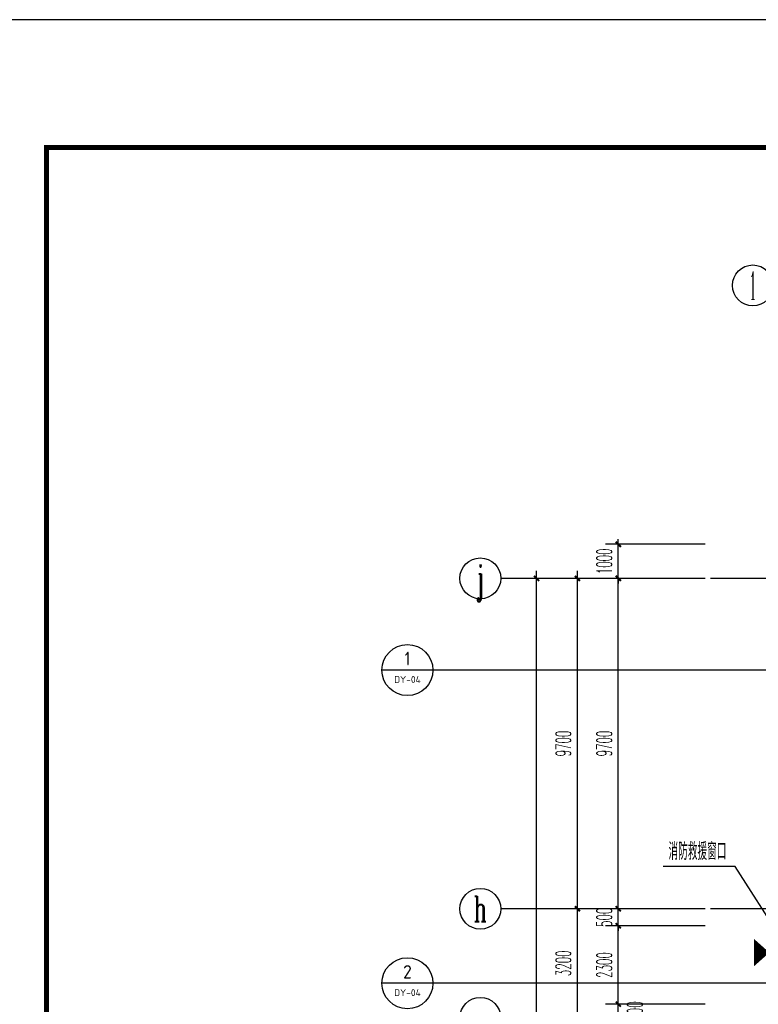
# Model space of a CAD drawing. Extents: x 1779708 to 7299578, y -1121471 to 88434.
# Tile 206 of 256: x 4300947 to 4322627, y -935347 to -906442. Entities that reach past the tile are written whole.
import ezdxf
from ezdxf.enums import TextEntityAlignment as Align

# ---------------------------------------------------------------- set-up
doc = ezdxf.new("R2010")
doc.units = 0
doc.header["$LTSCALE"] = 1000
doc.header["$MEASUREMENT"] = 0
doc.linetypes.add('DOTE', pattern=[2.42, 2, -0.2, 0.02, -0.2])
doc.layers.get('0').update_dxf_attribs({"linetype": 'CONTINUOUS'})
doc.layers.get('Defpoints').update_dxf_attribs({"linetype": 'CONTINUOUS'})
for name, color, linetype in [('AXIS', 3, 'CONTINUOUS'), ('AXIS_TEXT', 7, 'CONTINUOUS'), ('DIM_IDEN', 3, 'CONTINUOUS'), ('DIM_LEAD', 3, 'CONTINUOUS'), ('DOTE', 1, 'DOTE'), ('GGSignatureLayer', 7, 'CONTINUOUS'), ('PUB_DIM', 3, 'CONTINUOUS'), ('PUB_TEXT', 7, 'CONTINUOUS'), ('PUB_TITLE', 4, 'CONTINUOUS'), ('修改', 6, 'CONTINUOUS'), ('室外构件', 4, 'CONTINUOUS')]:
    doc.layers.add(name, color=color, linetype=linetype)
doc.styles.add('_TCH_AXIS', font='COMPLEX', dxfattribs={"bigfont": 'GBCBIG'})
doc.styles.add('_TCH_DIM', font='SIMPLEX.shx', dxfattribs={"width": 0.7, "bigfont": 'GBCBIG.shx'})
doc.styles.add('_TCH_DIM_T3', font='SIMPLEX.shx', dxfattribs={"width": 0.494118, "bigfont": 'GBCBIG.shx'})
doc.styles.add('COMPLEX', font='COMPLEX')
doc.styles.get("Standard").update_dxf_attribs({"font": 'GBENOR', "bigfont": 'GBCBIG'})
doc.dimstyles.new('_TCH_ARCH&&150', dxfattribs={"dimtxt": 446.25, "dimasz": 150, "dimexe": 375, "dimexo": 450, "dimgap": 189.375, "dimtad": 1, "dimdec": 0, "dimzin": 0, "dimdsep": 46, "dimtxsty": '_TCH_DIM_T3', "dimblk": 'ARCHTICK', "dimcen": 0.09, "dimdle": 225, "dimclrt": 7, "dimazin": 2, "dimtfac": 1, "dimtdec": 0, "dimtix": 1, "dimtmove": 2, "dimatfit": 3, "dimfxl": 250, "dimtolj": 1, "dimtzin": 0, "dimarcsym": 0})

# ---------------------------------------------------------------- blocks, each defined once
blk = doc.blocks.new('_AXISO')
blk.add_circle((0, 0), 0.5)
at = {"layer": 'AXIS_TEXT', "style": 'COMPLEX', "width": 1.041667}
blk.add_attdef('A', text='', height=0.56, dxfattribs=at).set_placement((-0.25, -0.28), (0.25, -0.28), align=Align.FIT)
blk = doc.blocks.new('_ArchTick')
at = {"color": 0, "linetype": 'ByBlock', "const_width": 0.4}
blk.add_lwpolyline([(-0.5, -0.5), (0.5, 0.5)], dxfattribs=at)
blk = doc.blocks.new('*D6838')
at = {"layer": 'AXIS', "color": 0, "lineweight": -2, "transparency": 16777216}
for p, q in [((2250, 8975), (2250, 147425)), ((6750, 147200), (1875, 147200)), ((6750, 9200), (1875, 9200))]:
    blk.add_line(p, q, dxfattribs=at)
at = {"layer": 'Defpoints', "color": 0, "transparency": 16777216}
for p in [(2250, 147200), (7200, 147200), (7200, 9200)]:
    blk.add_point(p, dxfattribs=at)
at = {"layer": 'AXIS', "color": 0, "lineweight": -2, "transparency": 16777216, "xscale": 150, "yscale": 150, "zscale": 150}
for p, rotation in [((2250, 147200), 90), ((2250, 9200), 270)]:
    blk.add_blockref('_ArchTick', p, dxfattribs=dict(at, rotation=rotation))
at = {"layer": 'AXIS', "color": 7, "transparency": 16777216, "insert": (1838, 78200), "char_height": 446.2, "attachment_point": 5, "rotation": 90, "style": '_TCH_DIM_T3'}
blk.add_mtext('\\A1;138000', dxfattribs=at)
blk = doc.blocks.new('*D6862')
at = {"layer": 'AXIS', "color": 0, "lineweight": -2, "transparency": 16777216}
for p, q in [((3450, 134075), (3450, 137725)), ((6750, 137500), (3075, 137500)), ((6750, 134300), (3075, 134300))]:
    blk.add_line(p, q, dxfattribs=at)
at = {"layer": 'Defpoints', "color": 0, "transparency": 16777216}
for p in [(3450, 137500), (7200, 137500), (7200, 134300)]:
    blk.add_point(p, dxfattribs=at)
at = {"layer": 'AXIS', "color": 0, "lineweight": -2, "transparency": 16777216, "xscale": 150, "yscale": 150, "zscale": 150}
for p, rotation in [((3450, 137500), 90), ((3450, 134300), 270)]:
    blk.add_blockref('_ArchTick', p, dxfattribs=dict(at, rotation=rotation))
at = {"layer": 'AXIS', "color": 7, "transparency": 16777216, "insert": (3038, 135900), "char_height": 446.2, "attachment_point": 5, "rotation": 90, "style": '_TCH_DIM_T3'}
blk.add_mtext('\\A1;3200', dxfattribs=at)
blk = doc.blocks.new('*D6863')
at = {"layer": 'AXIS', "color": 0, "lineweight": -2, "transparency": 16777216}
for p, q in [((3450, 137275), (3450, 147425)), ((6750, 147200), (3075, 147200)), ((6750, 137500), (3075, 137500))]:
    blk.add_line(p, q, dxfattribs=at)
at = {"layer": 'Defpoints', "color": 0, "transparency": 16777216}
for p in [(3450, 147200), (7200, 147200), (7200, 137500)]:
    blk.add_point(p, dxfattribs=at)
at = {"layer": 'AXIS', "color": 0, "lineweight": -2, "transparency": 16777216, "xscale": 150, "yscale": 150, "zscale": 150}
for p, rotation in [((3450, 147200), 90), ((3450, 137500), 270)]:
    blk.add_blockref('_ArchTick', p, dxfattribs=dict(at, rotation=rotation))
at = {"layer": 'AXIS', "color": 7, "transparency": 16777216, "insert": (3038, 142350), "char_height": 446.2, "attachment_point": 5, "rotation": 90, "style": '_TCH_DIM_T3'}
blk.add_mtext('\\A1;9700', dxfattribs=at)
blk = doc.blocks.new('A$C36B43F05')
at = {"layer": 'PUB_TITLE'}
blk.add_lwpolyline([(0, 0), (126150, 0), (126150, 178350), (0, 178350)], close=True, dxfattribs=at)
at = {"layer": 'PUB_TITLE', "const_width": 150}
blk.add_lwpolyline([(1500, 1500), (124650, 1500), (124650, 174600), (1500, 174600)], close=True, dxfattribs=at)
blk = doc.blocks.new('*D4753')
at = {"layer": 'Defpoints', "color": 0, "transparency": 16777216}
for p in [(4318517, -921843), (4321517, -921843), (4321517, -922843)]:
    blk.add_point(p, dxfattribs=at)
at = {"layer": 'PUB_DIM', "color": 0, "lineweight": -2, "transparency": 16777216}
for p, q in [((4318517, -921843), (4318517, -921693)), ((4321067, -921843), (4318142, -921843)), ((4318517, -922843), (4318517, -921843)), ((4321067, -922843), (4318142, -922843)), ((4318517, -922843), (4318517, -922993))]:
    blk.add_line(p, q, dxfattribs=at)
at = {"layer": 'PUB_DIM', "color": 0, "lineweight": -2, "transparency": 16777216, "xscale": 150, "yscale": 150, "zscale": 150}
for p, rotation in [((4318517, -921843), 270), ((4318517, -922843), 90)]:
    blk.add_blockref('_ArchTick', p, dxfattribs=dict(at, rotation=rotation))
at = {"layer": 'PUB_DIM', "color": 7, "transparency": 16777216, "insert": (4318105, -922343), "char_height": 446.2, "attachment_point": 5, "rotation": 90, "style": '_TCH_DIM_T3'}
blk.add_mtext('\\A1;1000', dxfattribs=at)
blk = doc.blocks.new('*D4754')
at = {"layer": 'Defpoints', "color": 0, "transparency": 16777216}
for p in [(4318517, -922843), (4321517, -922843), (4321517, -932543)]:
    blk.add_point(p, dxfattribs=at)
at = {"layer": 'PUB_DIM', "color": 0, "lineweight": -2, "transparency": 16777216}
for p, q in [((4318517, -932768), (4318517, -922618)), ((4321067, -922843), (4318142, -922843)), ((4321067, -932543), (4318142, -932543))]:
    blk.add_line(p, q, dxfattribs=at)
at = {"layer": 'PUB_DIM', "color": 0, "lineweight": -2, "transparency": 16777216, "xscale": 150, "yscale": 150, "zscale": 150}
for p, rotation in [((4318517, -922843), 90), ((4318517, -932543), 270)]:
    blk.add_blockref('_ArchTick', p, dxfattribs=dict(at, rotation=rotation))
at = {"layer": 'PUB_DIM', "color": 7, "transparency": 16777216, "insert": (4318105, -927693), "char_height": 446.2, "attachment_point": 5, "rotation": 90, "style": '_TCH_DIM_T3'}
blk.add_mtext('\\A1;9700', dxfattribs=at)
blk = doc.blocks.new('*D4755')
at = {"layer": 'Defpoints', "color": 0, "transparency": 16777216}
for p in [(4318517, -932543), (4321517, -932543), (4321517, -933043)]:
    blk.add_point(p, dxfattribs=at)
at = {"layer": 'PUB_DIM', "color": 0, "lineweight": -2, "transparency": 16777216}
for p, q in [((4318517, -932543), (4318517, -932393)), ((4321067, -932543), (4318142, -932543)), ((4318517, -933043), (4318517, -932543)), ((4321067, -933043), (4318142, -933043)), ((4318517, -933043), (4318517, -933193))]:
    blk.add_line(p, q, dxfattribs=at)
at = {"layer": 'PUB_DIM', "color": 0, "lineweight": -2, "transparency": 16777216, "xscale": 150, "yscale": 150, "zscale": 150}
for p, rotation in [((4318517, -932543), 270), ((4318517, -933043), 90)]:
    blk.add_blockref('_ArchTick', p, dxfattribs=dict(at, rotation=rotation))
at = {"layer": 'PUB_DIM', "color": 7, "transparency": 16777216, "insert": (4318105, -932793), "char_height": 446.2, "attachment_point": 5, "rotation": 90, "style": '_TCH_DIM_T3'}
blk.add_mtext('\\A1;500', dxfattribs=at)
blk = doc.blocks.new('*D4756')
at = {"layer": 'Defpoints', "color": 0, "transparency": 16777216}
for p in [(4318517, -933043), (4321517, -933043), (4321517, -935343)]:
    blk.add_point(p, dxfattribs=at)
at = {"layer": 'PUB_DIM', "color": 0, "lineweight": -2, "transparency": 16777216}
for p, q in [((4321067, -933043), (4318142, -933043)), ((4318517, -935568), (4318517, -932818)), ((4321067, -935343), (4318142, -935343))]:
    blk.add_line(p, q, dxfattribs=at)
at = {"layer": 'PUB_DIM', "color": 0, "lineweight": -2, "transparency": 16777216, "xscale": 150, "yscale": 150, "zscale": 150}
for p, rotation in [((4318517, -933043), 90), ((4318517, -935343), 270)]:
    blk.add_blockref('_ArchTick', p, dxfattribs=dict(at, rotation=rotation))
at = {"layer": 'PUB_DIM', "color": 7, "transparency": 16777216, "insert": (4318105, -934193), "char_height": 446.2, "attachment_point": 5, "rotation": 90, "style": '_TCH_DIM_T3'}
blk.add_mtext('\\A1;2300', dxfattribs=at)
blk = doc.blocks.new('*D4757')
at = {"layer": 'Defpoints', "color": 0, "transparency": 16777216}
for p in [(4318517, -935343), (4321517, -935343), (4321517, -935743)]:
    blk.add_point(p, dxfattribs=at)
at = {"layer": 'PUB_DIM', "color": 0, "lineweight": -2, "transparency": 16777216}
for p, q in [((4321067, -935343), (4318142, -935343)), ((4318517, -935968), (4318517, -935118)), ((4321067, -935743), (4318142, -935743))]:
    blk.add_line(p, q, dxfattribs=at)
at = {"layer": 'PUB_DIM', "color": 0, "lineweight": -2, "transparency": 16777216, "xscale": 150, "yscale": 150, "zscale": 150}
for p, rotation in [((4318517, -935343), 90), ((4318517, -935743), 270)]:
    blk.add_blockref('_ArchTick', p, dxfattribs=dict(at, rotation=rotation))
at = {"layer": 'PUB_DIM', "color": 7, "transparency": 16777216, "insert": (4319005, -935543), "char_height": 446.2, "attachment_point": 5, "rotation": 90, "style": '_TCH_DIM_T3'}
blk.add_mtext('\\A1;400', dxfattribs=at)
blk = doc.blocks.new('A$C159220C3')
at = {"layer": 'AXIS'}
for p, q in [((7200, 147200), (1200, 147200)), ((7200, 137500), (1200, 137500))]:
    blk.add_line(p, q, dxfattribs=at)
at = {"layer": 'DOTE'}
for p, q in [((86800, 147200), (7200, 147200)), ((86800, 137500), (7200, 137500))]:
    blk.add_line(p, q, dxfattribs=at)
at = {"layer": 'AXIS'}
ref = blk.add_blockref('_AXISO', (8600, 155800), dxfattribs=dict(at, xscale=1200, yscale=1200, zscale=1200))
ref.add_attrib('A', '1', dxfattribs={"layer": 'AXIS_TEXT', "height": 817.2, "style": '_TCH_AXIS', "width": 0.555556}).set_placement((8502.7, 155391.4), (8697.3, 155391.4), align=Align.FIT)
ref = blk.add_blockref('_AXISO', (600, 147200), dxfattribs=dict(at, xscale=1200, yscale=1200, zscale=1200))
ref.add_attrib('A', 'j', dxfattribs={"layer": 'AXIS_TEXT', "height": 821.4, "style": '_TCH_AXIS', "width": 0.75}).set_placement((512, 146789.3), (688, 146789.3), align=Align.FIT)
ref = blk.add_blockref('_AXISO', (600, 137500), dxfattribs=dict(at, xscale=1200, yscale=1200, zscale=1200))
ref.add_attrib('A', 'h', dxfattribs={"layer": 'AXIS_TEXT', "height": 744.1, "style": '_TCH_AXIS', "width": 0.611111}).set_placement((405.1, 137128), (794.9, 137128), align=Align.FIT)
ref = blk.add_blockref('_AXISO', (600, 134300), dxfattribs=dict(at, xscale=1200, yscale=1200, zscale=1200))
ref.add_attrib('A', 'g', dxfattribs={"layer": 'AXIS_TEXT', "height": 729.3, "style": '_TCH_AXIS', "width": 0.857143}).set_placement((391.6, 133935.3), (808.4, 133935.3), align=Align.FIT)
for p1, p2, distance, picture, middle in [((7200, 9200), (7200, 147200), 4950, '*D6838', (1837.5, 78200)), ((7200, 137500), (7200, 147200), 3750, '*D6863', (3037.5, 142350)), ((7200, 134300), (7200, 137500), 3750, '*D6862', (3037.5, 135900))]:
    dim = blk.add_aligned_dim(p1=p1, p2=p2, distance=distance, dimstyle='_TCH_ARCH&&150', dxfattribs=at)
    dim.commit()
    dim.dimension.update_dxf_attribs({"geometry": picture, "text_midpoint": middle})

msp = doc.modelspace()

# ---------------------------------------------------------------- linework, layer by layer
at = {"layer": 'DIM_IDEN'}
for p, q in [((4313078.4, -925535), (4311578.4, -925535)), ((4314616.7, -925535), (4313078.4, -925535)), ((4323982.7, -925535), (4314616.7, -925535)), ((4313078.4, -934729.2), (4311578.4, -934729.2)), ((4314616.7, -934729.2), (4313078.4, -934729.2)), ((4323982.7, -934729.2), (4314616.7, -934729.2))]:
    msp.add_line(p, q, dxfattribs=at)
for centre in [(4312328.4, -925535), (4312328.4, -934729.2)]:
    msp.add_circle(centre, 750, dxfattribs=at)
at = {"layer": 'DIM_LEAD'}
for p, q in [((4321945.9, -931300.7), (4319832.2, -931300.7)), ((4323541.8, -933805.4), (4321945.9, -931300.7))]:
    msp.add_line(p, q, dxfattribs=at)
at = {"layer": 'GGSignatureLayer'}
msp.add_lwpolyline([(4322951.1, -933829, 0, 800, 0), (4322501.3, -933829, 800, 800, 0)], format="xyseb", dxfattribs=at)

# ---------------------------------------------------------------- block references
at = {"layer": '修改'}
msp.add_blockref('A$C36B43F05', (4300234.8, -1084792.1), dxfattribs=at)
at = {"layer": '室外构件'}
msp.add_blockref('A$C159220C3', (4313867.1, -1070043.3), dxfattribs=at)

# ---------------------------------------------------------------- texts
at = {"layer": 'PUB_TEXT', "color": 7}
for s, height, width, p, p2 in [('1', 403.5, 0.995924, (4312254.3, -925397.9), (4312402.4, -925397.9)), ('DY-04', 201.87, 1.024656, (4311937, -925912), (4312719.7, -925912)), ('2', 391.9, 0.995924, (4312199.1, -934590.4), (4312457.6, -934590.4)), ('DY-04', 201.87, 1.024656, (4311937, -935106.2), (4312719.7, -935106.2))]:
    msp.add_text(s, height=height, dxfattribs=dict(at, width=width)).set_placement(p, p2, align=Align.FIT)
at = {"layer": 'PUB_TEXT', "color": 7, "style": '_TCH_DIM', "width": 0.7}
msp.add_text('消防救援窗口', height=506.38, dxfattribs=at).set_placement((4319989.7, -931109.7))

# ---------------------------------------------------------------- dimensions: what is measured, and where the dimension line sits
at = {"layer": 'PUB_DIM'}
for p1, p2, picture, middle in [((4321517.1, -922843.3), (4321517.1, -921843.3), '*D4753', (4318104.6, -922343.3)), ((4321517.1, -932543.3), (4321517.1, -922843.3), '*D4754', (4318104.6, -927693.3)), ((4321517.1, -933043.3), (4321517.1, -932543.3), '*D4755', (4318104.6, -932793.3)), ((4321517.1, -935343.3), (4321517.1, -933043.3), '*D4756', (4318104.6, -934193.3))]:
    dim = msp.add_aligned_dim(p1=p1, p2=p2, distance=3000, dimstyle='_TCH_ARCH&&150', dxfattribs=at)
    dim.commit()
    dim.dimension.update_dxf_attribs({"geometry": picture, "text_midpoint": middle})
dim = msp.add_linear_dim(base=(4318517.1, -935343.3), p1=(4321517.1, -935743.3), p2=(4321517.1, -935343.3), angle=90, dimstyle='_TCH_ARCH&&150', dxfattribs=at)
dim.commit()
dim.dimension.update_dxf_attribs({"geometry": '*D4757', "text_midpoint": (4319004.6, -935543.3), "dimtype": 161})

doc.saveas('drawing.dxf')
